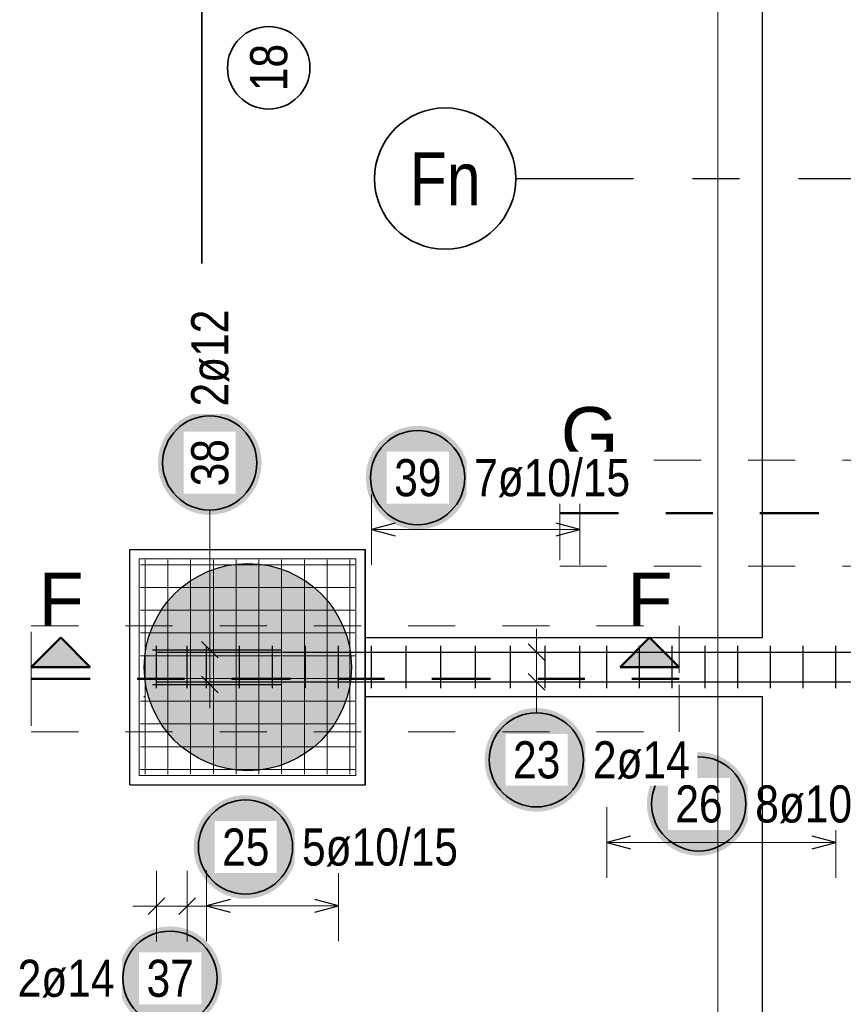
# Model space of a CAD drawing. Header units: millimetres. Extents: x -1.9 to 32.6, y 0 to 21.
# Tile 35 of 59: x 13.3 to 15, y 11.4 to 13.5. Entities that reach past the tile are written whole.
import ezdxf
from ezdxf.enums import TextEntityAlignment as Align

# ---------------------------------------------------------------- set-up
doc = ezdxf.new("R2010")
doc.units = ezdxf.units.MM
for name, pattern in [('DASHDOT', [1, 0.5, -0.25, 0, -0.25]), ('DASHDOTX2', [2, 1, -0.5, 0, -0.5]), ('HIDDEN', [0.375, 0.25, -0.125])]:
    doc.linetypes.add(name, pattern=pattern)
doc.layers.add('Achsen', color=7, linetype='Continuous', lineweight=20)
doc.layers.add('nplo Bewehrung', color=7, linetype='Continuous', lineweight=20)
doc.styles.add('Arial', font='arial.ttf')
doc.styles.add('Arial Narrow', font='ARIALN.TTF')

msp = doc.modelspace()

# ---------------------------------------------------------------- hatches: boundary and pattern name
at = {"lineweight": 25, "true_color": 0xffffff}
for points in [[(13.791577, 12.541002), (13.79151, 12.544841), (13.791309, 12.548676), (13.790974, 12.552501), (13.790506, 12.556311), (13.789906, 12.560104), (13.789173, 12.563873), (13.788309, 12.567614), (13.787316, 12.571323), (13.786193, 12.574994), (13.784943, 12.578625), (13.783567, 12.582209), (13.782067, 12.585743), (13.780444, 12.589223), (13.778701, 12.592644), (13.77684, 12.596002), (13.774862, 12.599294), (13.772771, 12.602514), (13.770569, 12.605659), (13.768258, 12.608725), (13.765842, 12.611709), (13.763323, 12.614607), (13.760704, 12.617415), (13.757989, 12.62013), (13.755181, 12.622748), (13.752284, 12.625267), (13.7493, 12.627684), (13.746233, 12.629994), (13.743088, 12.632197), (13.739868, 12.634288), (13.736577, 12.636265), (13.733219, 12.638127), (13.729798, 12.63987), (13.726318, 12.641492), (13.722784, 12.642993), (13.719199, 12.644369), (13.715569, 12.645619), (13.711897, 12.646741), (13.708188, 12.647735), (13.704447, 12.648599), (13.700678, 12.649331), (13.696886, 12.649932), (13.693075, 12.6504), (13.68925, 12.650734), (13.685416, 12.650935), (13.681577, 12.651002), (13.677738, 12.650935), (13.673904, 12.650734), (13.670079, 12.6504), (13.666268, 12.649932), (13.662476, 12.649331), (13.658707, 12.648599), (13.654966, 12.647735), (13.651257, 12.646741), (13.647585, 12.645619), (13.643955, 12.644369), (13.64037, 12.642993), (13.636836, 12.641492), (13.633356, 12.63987), (13.629935, 12.638127), (13.626577, 12.636265), (13.623286, 12.634288), (13.620066, 12.632197), (13.616921, 12.629994), (13.613854, 12.627684), (13.61087, 12.625267), (13.607973, 12.622748), (13.605165, 12.62013), (13.60245, 12.617415), (13.599831, 12.614607), (13.597312, 12.611709), (13.594896, 12.608725), (13.592585, 12.605659), (13.590383, 12.602514), (13.588292, 12.599294), (13.586314, 12.596002), (13.584453, 12.592644), (13.58271, 12.589223), (13.581087, 12.585743), (13.579587, 12.582209), (13.578211, 12.578625), (13.576961, 12.574994), (13.575838, 12.571323), (13.574844, 12.567614), (13.573981, 12.563873), (13.573248, 12.560104), (13.572647, 12.556311), (13.57218, 12.552501), (13.571845, 12.548676), (13.571644, 12.544841), (13.571577, 12.541002), (13.571644, 12.537163), (13.571845, 12.533329), (13.57218, 12.529504), (13.572647, 12.525693), (13.573248, 12.521901), (13.573981, 12.518132), (13.574844, 12.514391), (13.575838, 12.510682), (13.576961, 12.507011), (13.578211, 12.50338), (13.579587, 12.499796), (13.581087, 12.496261), (13.58271, 12.492782), (13.584453, 12.489361), (13.586314, 12.486002), (13.588292, 12.482711), (13.590383, 12.479491), (13.592585, 12.476346), (13.594896, 12.47328), (13.597312, 12.470296), (13.599831, 12.467398), (13.60245, 12.46459), (13.605165, 12.461875), (13.607973, 12.459257), (13.61087, 12.456738), (13.613854, 12.454321), (13.616921, 12.452011), (13.620066, 12.449808), (13.623286, 12.447717), (13.626577, 12.44574), (13.629935, 12.443878), (13.633356, 12.442135), (13.636836, 12.440512), (13.64037, 12.439012), (13.643955, 12.437636), (13.647585, 12.436386), (13.651257, 12.435264), (13.654966, 12.43427), (13.658707, 12.433406), (13.662476, 12.432674), (13.666268, 12.432073), (13.670079, 12.431605), (13.673904, 12.43127), (13.677738, 12.431069), (13.681577, 12.431002), (13.685416, 12.431069), (13.68925, 12.43127), (13.693075, 12.431605), (13.696886, 12.432073), (13.700678, 12.432674), (13.704447, 12.433406), (13.708188, 12.43427), (13.711897, 12.435264), (13.715569, 12.436386), (13.719199, 12.437636), (13.722784, 12.439012), (13.726318, 12.440512), (13.729798, 12.442135), (13.733219, 12.443878), (13.736577, 12.44574), (13.739868, 12.447717), (13.743088, 12.449808), (13.746233, 12.452011), (13.7493, 12.454321), (13.752284, 12.456738), (13.755181, 12.459257), (13.757989, 12.461875), (13.760704, 12.46459), (13.763323, 12.467398), (13.765842, 12.470296), (13.768258, 12.47328), (13.770569, 12.476346), (13.772771, 12.479491), (13.774862, 12.482711), (13.77684, 12.486002), (13.778701, 12.489361), (13.780444, 12.492782), (13.782067, 12.496261), (13.783567, 12.499796), (13.784943, 12.50338), (13.786193, 12.507011), (13.787316, 12.510682), (13.788309, 12.514391), (13.789173, 12.518132), (13.789906, 12.521901), (13.790506, 12.525693), (13.790974, 12.529504), (13.791309, 12.533329)], [(14.232857, 12.509827), (14.23279, 12.513666), (14.232589, 12.517501), (14.232255, 12.521326), (14.231787, 12.525136), (14.231186, 12.528929), (14.230454, 12.532698), (14.22959, 12.536439), (14.228596, 12.540148), (14.227474, 12.543819), (14.226224, 12.54745), (14.224848, 12.551034), (14.223347, 12.554568), (14.221725, 12.558048), (14.219982, 12.561469), (14.21812, 12.564827), (14.216143, 12.568119), (14.214052, 12.571339), (14.211849, 12.574484), (14.209539, 12.57755), (14.207122, 12.580534), (14.204603, 12.583432), (14.201985, 12.58624), (14.19927, 12.588955), (14.196462, 12.591573), (14.193564, 12.594092), (14.19058, 12.596509), (14.187514, 12.598819), (14.184369, 12.601022), (14.181149, 12.603113), (14.177857, 12.60509), (14.174499, 12.606952), (14.171078, 12.608695), (14.167598, 12.610317), (14.164064, 12.611818), (14.16048, 12.613194), (14.156849, 12.614444), (14.153178, 12.615566), (14.149469, 12.61656), (14.145728, 12.617424), (14.141959, 12.618156), (14.138166, 12.618757), (14.134356, 12.619225), (14.130531, 12.619559), (14.126696, 12.61976), (14.122857, 12.619827), (14.119018, 12.61976), (14.115184, 12.619559), (14.111359, 12.619225), (14.107548, 12.618757), (14.103756, 12.618156), (14.099987, 12.617424), (14.096246, 12.61656), (14.092537, 12.615566), (14.088866, 12.614444), (14.085235, 12.613194), (14.081651, 12.611818), (14.078116, 12.610317), (14.074637, 12.608695), (14.071216, 12.606952), (14.067857, 12.60509), (14.064566, 12.603113), (14.061346, 12.601022), (14.058201, 12.598819), (14.055135, 12.596509), (14.052151, 12.594092), (14.049253, 12.591573), (14.046445, 12.588955), (14.04373, 12.58624), (14.041112, 12.583432), (14.038593, 12.580534), (14.036176, 12.57755), (14.033866, 12.574484), (14.031663, 12.571339), (14.029572, 12.568119), (14.027595, 12.564827), (14.025733, 12.561469), (14.02399, 12.558048), (14.022367, 12.554568), (14.020867, 12.551034), (14.019491, 12.54745), (14.018241, 12.543819), (14.017119, 12.540148), (14.016125, 12.536439), (14.015261, 12.532698), (14.014529, 12.528929), (14.013928, 12.525136), (14.01346, 12.521326), (14.013125, 12.517501), (14.012924, 12.513666), (14.012857, 12.509827), (14.012924, 12.505988), (14.013125, 12.502154), (14.01346, 12.498329), (14.013928, 12.494518), (14.014529, 12.490726), (14.015261, 12.486957), (14.016125, 12.483216), (14.017119, 12.479507), (14.018241, 12.475836), (14.019491, 12.472205), (14.020867, 12.468621), (14.022367, 12.465086), (14.02399, 12.461607), (14.025733, 12.458186), (14.027595, 12.454827), (14.029572, 12.451536), (14.031663, 12.448316), (14.033866, 12.445171), (14.036176, 12.442105), (14.038593, 12.439121), (14.041112, 12.436223), (14.04373, 12.433415), (14.046445, 12.4307), (14.049253, 12.428082), (14.052151, 12.425563), (14.055135, 12.423146), (14.058201, 12.420836), (14.061346, 12.418633), (14.064566, 12.416542), (14.067857, 12.414565), (14.071216, 12.412703), (14.074637, 12.41096), (14.078116, 12.409337), (14.081651, 12.407837), (14.085235, 12.406461), (14.088866, 12.405211), (14.092537, 12.404089), (14.096246, 12.403095), (14.099987, 12.402231), (14.103756, 12.401499), (14.107548, 12.400898), (14.111359, 12.40043), (14.115184, 12.400095), (14.119018, 12.399894), (14.122857, 12.399827), (14.126696, 12.399894), (14.130531, 12.400095), (14.134356, 12.40043), (14.138166, 12.400898), (14.141959, 12.401499), (14.145728, 12.402231), (14.149469, 12.403095), (14.153178, 12.404089), (14.156849, 12.405211), (14.16048, 12.406461), (14.164064, 12.407837), (14.167598, 12.409337), (14.171078, 12.41096), (14.174499, 12.412703), (14.177857, 12.414565), (14.181149, 12.416542), (14.184369, 12.418633), (14.187514, 12.420836), (14.19058, 12.423146), (14.193564, 12.425563), (14.196462, 12.428082), (14.19927, 12.4307), (14.201985, 12.433415), (14.204603, 12.436223), (14.207122, 12.439121), (14.209539, 12.442105), (14.211849, 12.445171), (14.214052, 12.448316), (14.216143, 12.451536), (14.21812, 12.454827), (14.219982, 12.458186), (14.221725, 12.461607), (14.223347, 12.465086), (14.224848, 12.468621), (14.226224, 12.472205), (14.227474, 12.475836), (14.228596, 12.479507), (14.22959, 12.483216), (14.230454, 12.486957), (14.231186, 12.490726), (14.231787, 12.494518), (14.232255, 12.498329), (14.232589, 12.502154)], [(14.485, 11.910541), (14.484933, 11.914379), (14.484732, 11.918214), (14.484397, 11.922039), (14.483929, 11.92585), (14.483329, 11.929642), (14.482596, 11.933411), (14.481733, 11.937152), (14.480739, 11.940861), (14.479616, 11.944532), (14.478366, 11.948163), (14.47699, 11.951747), (14.47549, 11.955282), (14.473867, 11.958761), (14.472124, 11.962182), (14.470263, 11.965541), (14.468285, 11.968832), (14.466194, 11.972052), (14.463992, 11.975197), (14.461681, 11.978263), (14.459265, 11.981247), (14.456746, 11.984145), (14.454127, 11.986953), (14.451412, 11.989668), (14.448604, 11.992286), (14.445707, 11.994805), (14.442723, 11.997222), (14.439656, 11.999532), (14.436511, 12.001735), (14.433291, 12.003826), (14.43, 12.005803), (14.426642, 12.007665), (14.423221, 12.009408), (14.419741, 12.011031), (14.416207, 12.012531), (14.412622, 12.013907), (14.408992, 12.015157), (14.40532, 12.016279), (14.401611, 12.017273), (14.39787, 12.018137), (14.394101, 12.018869), (14.390309, 12.01947), (14.386498, 12.019938), (14.382673, 12.020273), (14.378839, 12.020474), (14.375, 12.020541), (14.371161, 12.020474), (14.367327, 12.020273), (14.363502, 12.019938), (14.359691, 12.01947), (14.355899, 12.018869), (14.35213, 12.018137), (14.348389, 12.017273), (14.34468, 12.016279), (14.341008, 12.015157), (14.337378, 12.013907), (14.333793, 12.012531), (14.330259, 12.011031), (14.326779, 12.009408), (14.323358, 12.007665), (14.32, 12.005803), (14.316709, 12.003826), (14.313489, 12.001735), (14.310344, 11.999532), (14.307277, 11.997222), (14.304293, 11.994805), (14.301396, 11.992286), (14.298588, 11.989668), (14.295873, 11.986953), (14.293254, 11.984145), (14.290735, 11.981247), (14.288319, 11.978263), (14.286008, 11.975197), (14.283806, 11.972052), (14.281715, 11.968832), (14.279737, 11.965541), (14.277876, 11.962182), (14.276133, 11.958761), (14.27451, 11.955282), (14.27301, 11.951747), (14.271634, 11.948163), (14.270384, 11.944532), (14.269261, 11.940861), (14.268267, 11.937152), (14.267404, 11.933411), (14.266671, 11.929642), (14.266071, 11.92585), (14.265603, 11.922039), (14.265268, 11.918214), (14.265067, 11.914379), (14.265, 11.910541), (14.265067, 11.906702), (14.265268, 11.902867), (14.265603, 11.899042), (14.266071, 11.895232), (14.266671, 11.891439), (14.267404, 11.88767), (14.268267, 11.883929), (14.269261, 11.88022), (14.270384, 11.876549), (14.271634, 11.872918), (14.27301, 11.869334), (14.27451, 11.8658), (14.276133, 11.86232), (14.277876, 11.858899), (14.279737, 11.855541), (14.281715, 11.852249), (14.283806, 11.849029), (14.286008, 11.845884), (14.288319, 11.842818), (14.290735, 11.839834), (14.293254, 11.836936), (14.295873, 11.834128), (14.298588, 11.831413), (14.301396, 11.828795), (14.304293, 11.826276), (14.307277, 11.823859), (14.310344, 11.821549), (14.313489, 11.819346), (14.316709, 11.817255), (14.32, 11.815278), (14.323358, 11.813416), (14.326779, 11.811673), (14.330259, 11.810051), (14.333793, 11.80855), (14.337378, 11.807174), (14.341008, 11.805924), (14.34468, 11.804802), (14.348389, 11.803808), (14.35213, 11.802944), (14.355899, 11.802212), (14.359691, 11.801611), (14.363502, 11.801143), (14.367327, 11.800809), (14.371161, 11.800608), (14.375, 11.800541), (14.378839, 11.800608), (14.382673, 11.800809), (14.386498, 11.801143), (14.390309, 11.801611), (14.394101, 11.802212), (14.39787, 11.802944), (14.401611, 11.803808), (14.40532, 11.804802), (14.408992, 11.805924), (14.412622, 11.807174), (14.416207, 11.80855), (14.419741, 11.810051), (14.423221, 11.811673), (14.426642, 11.813416), (14.43, 11.815278), (14.433291, 11.817255), (14.436511, 11.819346), (14.439656, 11.821549), (14.442723, 11.823859), (14.445707, 11.826276), (14.448604, 11.828795), (14.451412, 11.831413), (14.454127, 11.834128), (14.456746, 11.836936), (14.459265, 11.839834), (14.461681, 11.842818), (14.463992, 11.845884), (14.466194, 11.849029), (14.468285, 11.852249), (14.470263, 11.855541), (14.472124, 11.858899), (14.473867, 11.86232), (14.47549, 11.8658), (14.47699, 11.869334), (14.478366, 11.872918), (14.479616, 11.876549), (14.480739, 11.88022), (14.481733, 11.883929), (14.482596, 11.88767), (14.483329, 11.891439), (14.483929, 11.895232), (14.484397, 11.899042), (14.484732, 11.902867)], [(13.867479, 11.725424), (13.867412, 11.729262), (13.867211, 11.733097), (13.866876, 11.736922), (13.866408, 11.740733), (13.865807, 11.744525), (13.865075, 11.748294), (13.864211, 11.752035), (13.863217, 11.755744), (13.862095, 11.759415), (13.860845, 11.763046), (13.859469, 11.76663), (13.857969, 11.770165), (13.856346, 11.773644), (13.854603, 11.777065), (13.852741, 11.780424), (13.850764, 11.783715), (13.848673, 11.786935), (13.84647, 11.79008), (13.84416, 11.793146), (13.841743, 11.79613), (13.839224, 11.799028), (13.836606, 11.801836), (13.833891, 11.804551), (13.831083, 11.807169), (13.828185, 11.809688), (13.825201, 11.812105), (13.822135, 11.814415), (13.81899, 11.816618), (13.81577, 11.818709), (13.812479, 11.820686), (13.80912, 11.822548), (13.805699, 11.824291), (13.80222, 11.825914), (13.798685, 11.827414), (13.795101, 11.82879), (13.79147, 11.83004), (13.787799, 11.831162), (13.78409, 11.832156), (13.780349, 11.83302), (13.77658, 11.833752), (13.772788, 11.834353), (13.768977, 11.834821), (13.765152, 11.835156), (13.761317, 11.835357), (13.757479, 11.835424), (13.75364, 11.835357), (13.749805, 11.835156), (13.74598, 11.834821), (13.742169, 11.834353), (13.738377, 11.833752), (13.734608, 11.83302), (13.730867, 11.832156), (13.727158, 11.831162), (13.723487, 11.83004), (13.719856, 11.82879), (13.716272, 11.827414), (13.712737, 11.825914), (13.709258, 11.824291), (13.705837, 11.822548), (13.702479, 11.820686), (13.699187, 11.818709), (13.695967, 11.816618), (13.692822, 11.814415), (13.689756, 11.812105), (13.686772, 11.809688), (13.683874, 11.807169), (13.681066, 11.804551), (13.678351, 11.801836), (13.675733, 11.799028), (13.673214, 11.79613), (13.670797, 11.793146), (13.668487, 11.79008), (13.666284, 11.786935), (13.664193, 11.783715), (13.662216, 11.780424), (13.660354, 11.777065), (13.658611, 11.773644), (13.656989, 11.770165), (13.655488, 11.76663), (13.654112, 11.763046), (13.652862, 11.759415), (13.65174, 11.755744), (13.650746, 11.752035), (13.649882, 11.748294), (13.64915, 11.744525), (13.648549, 11.740733), (13.648081, 11.736922), (13.647746, 11.733097), (13.647546, 11.729262), (13.647479, 11.725424), (13.647546, 11.721585), (13.647746, 11.71775), (13.648081, 11.713925), (13.648549, 11.710114), (13.64915, 11.706322), (13.649882, 11.702553), (13.650746, 11.698812), (13.65174, 11.695103), (13.652862, 11.691432), (13.654112, 11.687801), (13.655488, 11.684217), (13.656989, 11.680682), (13.658611, 11.677203), (13.660354, 11.673782), (13.662216, 11.670424), (13.664193, 11.667132), (13.666284, 11.663912), (13.668487, 11.660767), (13.670797, 11.657701), (13.673214, 11.654717), (13.675733, 11.651819), (13.678351, 11.649011), (13.681066, 11.646296), (13.683874, 11.643678), (13.686772, 11.641159), (13.689756, 11.638742), (13.692822, 11.636432), (13.695967, 11.634229), (13.699187, 11.632138), (13.702479, 11.630161), (13.705837, 11.628299), (13.709258, 11.626556), (13.712737, 11.624934), (13.716272, 11.623433), (13.719856, 11.622057), (13.723487, 11.620807), (13.727158, 11.619685), (13.730867, 11.618691), (13.734608, 11.617827), (13.738377, 11.617095), (13.742169, 11.616494), (13.74598, 11.616026), (13.749805, 11.615691), (13.75364, 11.615491), (13.757479, 11.615424), (13.761317, 11.615491), (13.765152, 11.615691), (13.768977, 11.616026), (13.772788, 11.616494), (13.77658, 11.617095), (13.780349, 11.617827), (13.78409, 11.618691), (13.787799, 11.619685), (13.79147, 11.620807), (13.795101, 11.622057), (13.798685, 11.623433), (13.80222, 11.624934), (13.805699, 11.626556), (13.80912, 11.628299), (13.812479, 11.630161), (13.81577, 11.632138), (13.81899, 11.634229), (13.822135, 11.636432), (13.825201, 11.638742), (13.828185, 11.641159), (13.831083, 11.643678), (13.833891, 11.646296), (13.836606, 11.649011), (13.839224, 11.651819), (13.841743, 11.654717), (13.84416, 11.657701), (13.84647, 11.660767), (13.848673, 11.663912), (13.850764, 11.667132), (13.852741, 11.670424), (13.854603, 11.673782), (13.856346, 11.677203), (13.857969, 11.680682), (13.859469, 11.684217), (13.860845, 11.687801), (13.862095, 11.691432), (13.863217, 11.695103), (13.864211, 11.698812), (13.865075, 11.702553), (13.865807, 11.706322), (13.866408, 11.710114), (13.866876, 11.713925), (13.867211, 11.71775)], [(13.707014, 11.446694), (13.706947, 11.450533), (13.706746, 11.454368), (13.706412, 11.458192), (13.705944, 11.462003), (13.705343, 11.465796), (13.70461, 11.469565), (13.703747, 11.473306), (13.702753, 11.477014), (13.70163, 11.480686), (13.70038, 11.484317), (13.699004, 11.487901), (13.697504, 11.491435), (13.695882, 11.494915), (13.694138, 11.498336), (13.692277, 11.501694), (13.6903, 11.504985), (13.688208, 11.508206), (13.686006, 11.511351), (13.683695, 11.514417), (13.681279, 11.517401), (13.67876, 11.520299), (13.676142, 11.523107), (13.673427, 11.525822), (13.670619, 11.52844), (13.667721, 11.530959), (13.664737, 11.533376), (13.661671, 11.535686), (13.658525, 11.537888), (13.655305, 11.53998), (13.652014, 11.541957), (13.648656, 11.543819), (13.645235, 11.545562), (13.641755, 11.547184), (13.638221, 11.548685), (13.634636, 11.550061), (13.631006, 11.551311), (13.627334, 11.552433), (13.623626, 11.553427), (13.619885, 11.554291), (13.616116, 11.555023), (13.612323, 11.555624), (13.608512, 11.556092), (13.604687, 11.556426), (13.600853, 11.556627), (13.597014, 11.556694), (13.593175, 11.556627), (13.589341, 11.556426), (13.585516, 11.556092), (13.581705, 11.555624), (13.577913, 11.555023), (13.574144, 11.554291), (13.570403, 11.553427), (13.566694, 11.552433), (13.563022, 11.551311), (13.559392, 11.550061), (13.555808, 11.548685), (13.552273, 11.547184), (13.548793, 11.545562), (13.545372, 11.543819), (13.542014, 11.541957), (13.538723, 11.53998), (13.535503, 11.537888), (13.532358, 11.535686), (13.529291, 11.533376), (13.526308, 11.530959), (13.52341, 11.52844), (13.520602, 11.525822), (13.517887, 11.523107), (13.515268, 11.520299), (13.512749, 11.517401), (13.510333, 11.514417), (13.508022, 11.511351), (13.50582, 11.508206), (13.503729, 11.504985), (13.501751, 11.501694), (13.49989, 11.498336), (13.498147, 11.494915), (13.496524, 11.491435), (13.495024, 11.487901), (13.493648, 11.484317), (13.492398, 11.480686), (13.491275, 11.477014), (13.490282, 11.473306), (13.489418, 11.469565), (13.488685, 11.465796), (13.488085, 11.462003), (13.487617, 11.458192), (13.487282, 11.454368), (13.487081, 11.450533), (13.487014, 11.446694), (13.487081, 11.442855), (13.487282, 11.439021), (13.487617, 11.435196), (13.488085, 11.431385), (13.488685, 11.427593), (13.489418, 11.423824), (13.490282, 11.420083), (13.491275, 11.416374), (13.492398, 11.412702), (13.493648, 11.409072), (13.495024, 11.405488), (13.496524, 11.401953), (13.498147, 11.398474), (13.49989, 11.395052), (13.501751, 11.391694), (13.503729, 11.388403), (13.50582, 11.385183), (13.508022, 11.382038), (13.510333, 11.378972), (13.512749, 11.375988), (13.515268, 11.37309), (13.517887, 11.370282), (13.520602, 11.367567), (13.52341, 11.364948), (13.526308, 11.362429), (13.529291, 11.360013), (13.532358, 11.357702), (13.535503, 11.3555), (13.538723, 11.353409), (13.542014, 11.351432), (13.545372, 11.34957), (13.548793, 11.347827), (13.552273, 11.346204), (13.555808, 11.344704), (13.559392, 11.343328), (13.563022, 11.342078), (13.566694, 11.340956), (13.570403, 11.339962), (13.574144, 11.339098), (13.577913, 11.338365), (13.581705, 11.337765), (13.585516, 11.337297), (13.589341, 11.336962), (13.593175, 11.336761), (13.597014, 11.336694), (13.600853, 11.336761), (13.604687, 11.336962), (13.608512, 11.337297), (13.612323, 11.337765), (13.616116, 11.338365), (13.619885, 11.339098), (13.623626, 11.339962), (13.627334, 11.340956), (13.631006, 11.342078), (13.634636, 11.343328), (13.638221, 11.344704), (13.641755, 11.346204), (13.645235, 11.347827), (13.648656, 11.34957), (13.652014, 11.351432), (13.655305, 11.353409), (13.658525, 11.3555), (13.661671, 11.357702), (13.664737, 11.360013), (13.667721, 11.362429), (13.670619, 11.364948), (13.673427, 11.367567), (13.676142, 11.370282), (13.67876, 11.37309), (13.681279, 11.375988), (13.683695, 11.378972), (13.686006, 11.382038), (13.688208, 11.385183), (13.6903, 11.388403), (13.692277, 11.391694), (13.694138, 11.395052), (13.695882, 11.398474), (13.697504, 11.401953), (13.699004, 11.405488), (13.70038, 11.409072), (13.70163, 11.412702), (13.702753, 11.416374), (13.703747, 11.420083), (13.70461, 11.423824), (13.705343, 11.427593), (13.705944, 11.431385), (13.706412, 11.435196), (13.706746, 11.439021)]]:
    msp.add_hatch(color=7, dxfattribs=at).paths.add_polyline_path(points)
at = {"lineweight": 25, "true_color": 0x0000ff}
for points in [[(14.487025, 12.52228), (14.424525, 12.45978), (14.549525, 12.45978)], [(13.365234, 12.170232), (13.302734, 12.107732), (13.427734, 12.107732)], [(14.615273, 12.170232), (14.552773, 12.107732), (14.677773, 12.107732)]]:
    msp.add_hatch(color=5, dxfattribs=at).paths.add_polyline_path(points)
at = {"lineweight": 13, "true_color": 0xd7ffd7}
msp.add_hatch(color=254, dxfattribs=at).paths.add_polyline_path([(13.982458, 12.107544), (13.982438, 12.11051), (13.982378, 12.113475), (13.982278, 12.11644), (13.982138, 12.119403), (13.981958, 12.122364), (13.981738, 12.125322), (13.981478, 12.128277), (13.981179, 12.131228), (13.98084, 12.134175), (13.980461, 12.137117), (13.980042, 12.140054), (13.979584, 12.142984), (13.979087, 12.145908), (13.97855, 12.148826), (13.977973, 12.151736), (13.977358, 12.154637), (13.976704, 12.15753), (13.97601, 12.160415), (13.975278, 12.163289), (13.974507, 12.166153), (13.973697, 12.169007), (13.972849, 12.17185), (13.971963, 12.17468), (13.971039, 12.177499), (13.970077, 12.180305), (13.969077, 12.183098), (13.96804, 12.185877), (13.966965, 12.188641), (13.965853, 12.191391), (13.964704, 12.194126), (13.963518, 12.196845), (13.962296, 12.199548), (13.961037, 12.202234), (13.959742, 12.204903), (13.958412, 12.207554), (13.957045, 12.210187), (13.955644, 12.212801), (13.954207, 12.215396), (13.952736, 12.217971), (13.951229, 12.220527), (13.949689, 12.223062), (13.948114, 12.225576), (13.946506, 12.228068), (13.944864, 12.230539), (13.943189, 12.232987), (13.941482, 12.235412), (13.939741, 12.237814), (13.937969, 12.240193), (13.936164, 12.242547), (13.934328, 12.244877), (13.932461, 12.247182), (13.930563, 12.249461), (13.928634, 12.251715), (13.926675, 12.253942), (13.924686, 12.256143), (13.922668, 12.258317), (13.920621, 12.260463), (13.918545, 12.262582), (13.91644, 12.264672), (13.914308, 12.266734), (13.912147, 12.268767), (13.90996, 12.270771), (13.907746, 12.272744), (13.905505, 12.274688), (13.903239, 12.276602), (13.900947, 12.278485), (13.898629, 12.280336), (13.896287, 12.282157), (13.893921, 12.283945), (13.89153, 12.285702), (13.889116, 12.287426), (13.88668, 12.289117), (13.88422, 12.290775), (13.881739, 12.2924), (13.879235, 12.293992), (13.876711, 12.295549), (13.874166, 12.297073), (13.8716, 12.298562), (13.869015, 12.300016), (13.86641, 12.301435), (13.863786, 12.302819), (13.861144, 12.304167), (13.858484, 12.30548), (13.855807, 12.306757), (13.853112, 12.307997), (13.850401, 12.309201), (13.847675, 12.310369), (13.844932, 12.311499), (13.842175, 12.312593), (13.839403, 12.313649), (13.836617, 12.314668), (13.833818, 12.315649), (13.831005, 12.316592), (13.828181, 12.317497), (13.825344, 12.318364), (13.822496, 12.319193), (13.819637, 12.319983), (13.816767, 12.320735), (13.813888, 12.321448), (13.810999, 12.322122), (13.808101, 12.322757), (13.805196, 12.323352), (13.802282, 12.323909), (13.799361, 12.324426), (13.796434, 12.324904), (13.7935, 12.325343), (13.790561, 12.325741), (13.787616, 12.3261), (13.784667, 12.32642), (13.781714, 12.326699), (13.778757, 12.326939), (13.775798, 12.327139), (13.772836, 12.327299), (13.769872, 12.327419), (13.766907, 12.327499), (13.763941, 12.327539), (13.760974, 12.327539), (13.758008, 12.327499), (13.755043, 12.327419), (13.752079, 12.327299), (13.749117, 12.327139), (13.746158, 12.326939), (13.743201, 12.326699), (13.740248, 12.32642), (13.737299, 12.3261), (13.734355, 12.325741), (13.731415, 12.325343), (13.728482, 12.324904), (13.725554, 12.324426), (13.722633, 12.323909), (13.71972, 12.323352), (13.716814, 12.322757), (13.713916, 12.322122), (13.711028, 12.321448), (13.708148, 12.320735), (13.705279, 12.319983), (13.70242, 12.319193), (13.699571, 12.318364), (13.696735, 12.317497), (13.69391, 12.316592), (13.691098, 12.315649), (13.688298, 12.314668), (13.685512, 12.313649), (13.68274, 12.312593), (13.679983, 12.311499), (13.677241, 12.310369), (13.674514, 12.309201), (13.671803, 12.307997), (13.669108, 12.306757), (13.666431, 12.30548), (13.663771, 12.304167), (13.661129, 12.302819), (13.658505, 12.301435), (13.6559, 12.300016), (13.653315, 12.298562), (13.650749, 12.297073), (13.648204, 12.295549), (13.64568, 12.293992), (13.643177, 12.2924), (13.640695, 12.290775), (13.638236, 12.289117), (13.635799, 12.287426), (13.633385, 12.285702), (13.630995, 12.283945), (13.628628, 12.282157), (13.626286, 12.280336), (13.623969, 12.278485), (13.621677, 12.276602), (13.61941, 12.274688), (13.617169, 12.272744), (13.614955, 12.270771), (13.612768, 12.268767), (13.610608, 12.266734), (13.608475, 12.264672), (13.606371, 12.262582), (13.604294, 12.260463), (13.602247, 12.258317), (13.600229, 12.256143), (13.59824, 12.253942), (13.596281, 12.251715), (13.594352, 12.249461), (13.592454, 12.247182), (13.590587, 12.244877), (13.588751, 12.242547), (13.586946, 12.240193), (13.585174, 12.237814), (13.583434, 12.235412), (13.581726, 12.232987), (13.580051, 12.230539), (13.578409, 12.228068), (13.576801, 12.225576), (13.575226, 12.223062), (13.573686, 12.220527), (13.57218, 12.217971), (13.570708, 12.215396), (13.569271, 12.212801), (13.56787, 12.210187), (13.566504, 12.207554), (13.565173, 12.204903), (13.563878, 12.202234), (13.56262, 12.199548), (13.561397, 12.196845), (13.560211, 12.194126), (13.559062, 12.191391), (13.55795, 12.188641), (13.556876, 12.185877), (13.555838, 12.183098), (13.554838, 12.180305), (13.553876, 12.177499), (13.552952, 12.17468), (13.552066, 12.17185), (13.551218, 12.169007), (13.550408, 12.166153), (13.549637, 12.163289), (13.548905, 12.160415), (13.548212, 12.15753), (13.547557, 12.154637), (13.546942, 12.151736), (13.546366, 12.148826), (13.545829, 12.145908), (13.545331, 12.142984), (13.544873, 12.140054), (13.544454, 12.137117), (13.544075, 12.134175), (13.543736, 12.131228), (13.543437, 12.128277), (13.543177, 12.125322), (13.542957, 12.122364), (13.542777, 12.119403), (13.542638, 12.11644), (13.542538, 12.113475), (13.542478, 12.11051), (13.542458, 12.107544), (13.542478, 12.104577), (13.542538, 12.101612), (13.542638, 12.098647), (13.542777, 12.095684), (13.542957, 12.092723), (13.543177, 12.089765), (13.543437, 12.08681), (13.543736, 12.083859), (13.544075, 12.080912), (13.544454, 12.07797), (13.544873, 12.075034), (13.545331, 12.072103), (13.545829, 12.069179), (13.546366, 12.066261), (13.546942, 12.063352), (13.547557, 12.06045), (13.548212, 12.057557), (13.548905, 12.054673), (13.549637, 12.051798), (13.550408, 12.048934), (13.551218, 12.04608), (13.552066, 12.043238), (13.552952, 12.040407), (13.553876, 12.037588), (13.554838, 12.034782), (13.555838, 12.03199), (13.556876, 12.029211), (13.55795, 12.026446), (13.559062, 12.023696), (13.560211, 12.020961), (13.561397, 12.018242), (13.56262, 12.015539), (13.563878, 12.012853), (13.565173, 12.010185), (13.566504, 12.007534), (13.56787, 12.004901), (13.569271, 12.002286), (13.570708, 11.999691), (13.57218, 11.997116), (13.573686, 11.99456), (13.575226, 11.992025), (13.576801, 11.989511), (13.578409, 11.987019), (13.580051, 11.984548), (13.581726, 11.9821), (13.583434, 11.979675), (13.585174, 11.977273), (13.586946, 11.974894), (13.588751, 11.97254), (13.590587, 11.97021), (13.592454, 11.967905), (13.594352, 11.965626), (13.596281, 11.963372), (13.59824, 11.961145), (13.600229, 11.958944), (13.602247, 11.95677), (13.604294, 11.954624), (13.606371, 11.952505), (13.608475, 11.950415), (13.610608, 11.948353), (13.612768, 11.94632), (13.614955, 11.944317), (13.617169, 11.942343), (13.61941, 11.940399), (13.621677, 11.938485), (13.623969, 11.936603), (13.626286, 11.934751), (13.628628, 11.932931), (13.630995, 11.931142), (13.633385, 11.929386), (13.635799, 11.927662), (13.638236, 11.92597), (13.640695, 11.924312), (13.643177, 11.922687), (13.64568, 11.921095), (13.648204, 11.919538), (13.650749, 11.918014), (13.653315, 11.916526), (13.6559, 11.915071), (13.658505, 11.913652), (13.661129, 11.912268), (13.663771, 11.91092), (13.666431, 11.909607), (13.669108, 11.90833), (13.671803, 11.90709), (13.674514, 11.905886), (13.677241, 11.904718), (13.679983, 11.903588), (13.68274, 11.902494), (13.685512, 11.901438), (13.688298, 11.90042), (13.691098, 11.899438), (13.69391, 11.898495), (13.696735, 11.89759), (13.699571, 11.896723), (13.70242, 11.895894), (13.705279, 11.895104), (13.708148, 11.894352), (13.711028, 11.89364), (13.713916, 11.892966), (13.716814, 11.892331), (13.71972, 11.891735), (13.722633, 11.891178), (13.725554, 11.890661), (13.728482, 11.890183), (13.731415, 11.889745), (13.734355, 11.889346), (13.737299, 11.888987), (13.740248, 11.888668), (13.743201, 11.888388), (13.746158, 11.888148), (13.749117, 11.887948), (13.752079, 11.887789), (13.755043, 11.887669), (13.758008, 11.887589), (13.760974, 11.887549), (13.763941, 11.887549), (13.766907, 11.887589), (13.769872, 11.887669), (13.772836, 11.887789), (13.775798, 11.887948), (13.778757, 11.888148), (13.781714, 11.888388), (13.784667, 11.888668), (13.787616, 11.888987), (13.790561, 11.889346), (13.7935, 11.889745), (13.796434, 11.890183), (13.799361, 11.890661), (13.802282, 11.891178), (13.805196, 11.891735), (13.808101, 11.892331), (13.810999, 11.892966), (13.813888, 11.89364), (13.816767, 11.894352), (13.819637, 11.895104), (13.822496, 11.895894), (13.825344, 11.896723), (13.828181, 11.89759), (13.831005, 11.898495), (13.833818, 11.899438), (13.836617, 11.90042), (13.839403, 11.901438), (13.842175, 11.902494), (13.844932, 11.903588), (13.847675, 11.904718), (13.850401, 11.905886), (13.853112, 11.90709), (13.855807, 11.90833), (13.858484, 11.909607), (13.861144, 11.91092), (13.863786, 11.912268), (13.86641, 11.913652), (13.869015, 11.915071), (13.8716, 11.916526), (13.874166, 11.918014), (13.876711, 11.919538), (13.879235, 11.921095), (13.881739, 11.922687), (13.88422, 11.924312), (13.88668, 11.92597), (13.889116, 11.927662), (13.89153, 11.929386), (13.893921, 11.931142), (13.896287, 11.932931), (13.898629, 11.934751), (13.900947, 11.936603), (13.903239, 11.938485), (13.905505, 11.940399), (13.907746, 11.942343), (13.90996, 11.944317), (13.912147, 11.94632), (13.914308, 11.948353), (13.91644, 11.950415), (13.918545, 11.952505), (13.920621, 11.954624), (13.922668, 11.95677), (13.924686, 11.958944), (13.926675, 11.961145), (13.928634, 11.963372), (13.930563, 11.965626), (13.932461, 11.967905), (13.934328, 11.97021), (13.936164, 11.97254), (13.937969, 11.974894), (13.939741, 11.977273), (13.941482, 11.979675), (13.943189, 11.9821), (13.944864, 11.984548), (13.946506, 11.987019), (13.948114, 11.989511), (13.949689, 11.992025), (13.951229, 11.99456), (13.952736, 11.997116), (13.954207, 11.999691), (13.955644, 12.002286), (13.957045, 12.004901), (13.958412, 12.007534), (13.959742, 12.010185), (13.961037, 12.012853), (13.962296, 12.015539), (13.963518, 12.018242), (13.964704, 12.020961), (13.965853, 12.023696), (13.966965, 12.026446), (13.96804, 12.029211), (13.969077, 12.03199), (13.970077, 12.034782), (13.971039, 12.037588), (13.971963, 12.040407), (13.972849, 12.043238), (13.973697, 12.04608), (13.974507, 12.048934), (13.975278, 12.051798), (13.97601, 12.054673), (13.976704, 12.057557), (13.977358, 12.06045), (13.977973, 12.063352), (13.97855, 12.066261), (13.979087, 12.069179), (13.979584, 12.072103), (13.980042, 12.075034), (13.980461, 12.07797), (13.98084, 12.080912), (13.981179, 12.083859), (13.981478, 12.08681), (13.981738, 12.089765), (13.981958, 12.092723), (13.982138, 12.095684), (13.982278, 12.098647), (13.982378, 12.101612), (13.982438, 12.104577)])
at = {"layer": 'Achsen', "lineweight": 25, "true_color": 0xffffff}
msp.add_hatch(color=7, dxfattribs=at).paths.add_polyline_path([(14.829598, 11.816929), (14.829531, 11.820768), (14.82933, 11.824602), (14.828995, 11.828427), (14.828527, 11.832238), (14.827927, 11.83603), (14.827194, 11.839799), (14.82633, 11.84354), (14.825336, 11.847249), (14.824214, 11.850921), (14.822964, 11.854551), (14.821588, 11.858136), (14.820088, 11.86167), (14.818465, 11.86515), (14.816722, 11.868571), (14.81486, 11.871929), (14.812883, 11.87522), (14.810792, 11.87844), (14.80859, 11.881585), (14.806279, 11.884652), (14.803863, 11.887635), (14.801344, 11.890533), (14.798725, 11.893341), (14.79601, 11.896056), (14.793202, 11.898675), (14.790304, 11.901194), (14.78732, 11.90361), (14.784254, 11.905921), (14.781109, 11.908123), (14.777889, 11.910214), (14.774598, 11.912192), (14.77124, 11.914053), (14.767818, 11.915796), (14.764339, 11.917419), (14.760804, 11.918919), (14.75722, 11.920295), (14.75359, 11.921545), (14.749918, 11.922668), (14.746209, 11.923661), (14.742468, 11.924525), (14.738699, 11.925258), (14.734907, 11.925858), (14.731096, 11.926326), (14.727271, 11.926661), (14.723437, 11.926862), (14.719598, 11.926929), (14.715759, 11.926862), (14.711924, 11.926661), (14.7081, 11.926326), (14.704289, 11.925858), (14.700496, 11.925258), (14.696727, 11.924525), (14.692986, 11.923661), (14.689278, 11.922668), (14.685606, 11.921545), (14.681975, 11.920295), (14.678391, 11.918919), (14.674857, 11.917419), (14.671377, 11.915796), (14.667956, 11.914053), (14.664598, 11.912192), (14.661307, 11.910214), (14.658086, 11.908123), (14.654941, 11.905921), (14.651875, 11.90361), (14.648891, 11.901194), (14.645993, 11.898675), (14.643185, 11.896056), (14.64047, 11.893341), (14.637852, 11.890533), (14.635333, 11.887635), (14.632916, 11.884652), (14.630606, 11.881585), (14.628404, 11.87844), (14.626312, 11.87522), (14.624335, 11.871929), (14.622473, 11.868571), (14.62073, 11.86515), (14.619108, 11.86167), (14.617607, 11.858136), (14.616231, 11.854551), (14.614981, 11.850921), (14.613859, 11.847249), (14.612865, 11.84354), (14.612001, 11.839799), (14.611269, 11.83603), (14.610668, 11.832238), (14.6102, 11.828427), (14.609866, 11.824602), (14.609665, 11.820768), (14.609598, 11.816929), (14.609665, 11.81309), (14.609866, 11.809256), (14.6102, 11.805431), (14.610668, 11.80162), (14.611269, 11.797828), (14.612001, 11.794059), (14.612865, 11.790317), (14.613859, 11.786609), (14.614981, 11.782937), (14.616231, 11.779307), (14.617607, 11.775722), (14.619108, 11.772188), (14.62073, 11.768708), (14.622473, 11.765287), (14.624335, 11.761929), (14.626312, 11.758638), (14.628404, 11.755418), (14.630606, 11.752272), (14.632916, 11.749206), (14.635333, 11.746222), (14.637852, 11.743324), (14.64047, 11.740516), (14.643185, 11.737801), (14.645993, 11.735183), (14.648891, 11.732664), (14.651875, 11.730248), (14.654941, 11.727937), (14.658086, 11.725735), (14.661307, 11.723644), (14.664598, 11.721666), (14.667956, 11.719805), (14.671377, 11.718061), (14.674857, 11.716439), (14.678391, 11.714939), (14.681975, 11.713563), (14.685606, 11.712313), (14.689278, 11.71119), (14.692986, 11.710196), (14.696727, 11.709333), (14.700496, 11.7086), (14.704289, 11.707999), (14.7081, 11.707531), (14.711924, 11.707197), (14.715759, 11.706996), (14.719598, 11.706929), (14.723437, 11.706996), (14.727271, 11.707197), (14.731096, 11.707531), (14.734907, 11.707999), (14.738699, 11.7086), (14.742468, 11.709333), (14.746209, 11.710196), (14.749918, 11.71119), (14.75359, 11.712313), (14.75722, 11.713563), (14.760804, 11.714939), (14.764339, 11.716439), (14.767818, 11.718061), (14.77124, 11.719805), (14.774598, 11.721666), (14.777889, 11.723644), (14.781109, 11.725735), (14.784254, 11.727937), (14.78732, 11.730248), (14.790304, 11.732664), (14.793202, 11.735183), (14.79601, 11.737801), (14.798725, 11.740516), (14.801344, 11.743324), (14.803863, 11.746222), (14.806279, 11.749206), (14.80859, 11.752272), (14.810792, 11.755418), (14.812883, 11.758638), (14.81486, 11.761929), (14.816722, 11.765287), (14.818465, 11.768708), (14.820088, 11.772188), (14.821588, 11.775722), (14.822964, 11.779307), (14.824214, 11.782937), (14.825336, 11.786609), (14.82633, 11.790317), (14.827194, 11.794059), (14.827927, 11.797828), (14.828527, 11.80162), (14.828995, 11.805431), (14.82933, 11.809256)])

# ---------------------------------------------------------------- linework, layer by layer
at = {"color": 2, "linetype": 'Continuous', "lineweight": 35, "ltscale": 2}
msp.add_line((13.664941, 12.96437), (13.664941, 14.21437), dxfattribs=at)
at = {"color": 3, "linetype": 'Continuous', "lineweight": 25}
for p, q in [((14.855281, 12.170044), (14.855281, 13.612544)), ((13.511751, 11.857544), (13.511751, 12.357544)), ((13.511751, 12.357544), (14.011751, 12.357544)), ((13.512071, 11.857544), (13.512071, 12.357544)), ((14.011751, 11.857544), (14.011751, 12.357544)), ((14.011751, 12.357544), (14.012071, 12.357544)), ((14.012071, 11.857544), (14.012071, 12.357544)), ((14.012071, 12.170044), (14.855281, 12.170044)), ((14.012071, 12.045044), (14.855281, 12.045044)), ((13.511751, 11.857544), (14.011751, 11.857544)), ((14.011751, 11.857544), (14.012071, 11.857544))]:
    msp.add_line(p, q, dxfattribs=at)
at = {"color": 9, "linetype": 'HIDDEN', "lineweight": 0, "ltscale": 0.25}
for p, q in [((14.424525, 12.43478), (14.424525, 12.547357)), ((14.424525, 12.547357), (22.839617, 12.547357)), ((14.424525, 12.43478), (14.424525, 12.322203)), ((14.424525, 12.322203), (22.839617, 12.322203)), ((13.302734, 12.082732), (13.302734, 12.195309)), ((13.302734, 12.195309), (14.677773, 12.195309)), ((14.677773, 12.195309), (14.677773, 12.082732)), ((13.302734, 12.082732), (13.302734, 11.970155)), ((14.677773, 11.970155), (14.677773, 12.082732)), ((13.302734, 11.970155), (14.677773, 11.970155))]:
    msp.add_line(p, q, dxfattribs=at)
at = {"color": 4, "linetype": 'Continuous', "lineweight": 50}
for p, q in [((14.487025, 12.52228), (14.424525, 12.45978)), ((14.549525, 12.45978), (14.487025, 12.52228)), ((14.424525, 12.45978), (14.549525, 12.45978)), ((13.365234, 12.170232), (13.302734, 12.107732)), ((13.427734, 12.107732), (13.365234, 12.170232)), ((14.615273, 12.170232), (14.552773, 12.107732)), ((14.677773, 12.107732), (14.615273, 12.170232)), ((13.302734, 12.107732), (13.427734, 12.107732)), ((14.552773, 12.107732), (14.677773, 12.107732))]:
    msp.add_line(p, q, dxfattribs=at)
at = {"color": 5, "linetype": 'Continuous', "lineweight": 18, "ltscale": 2}
for p, q in [((14.024951, 12.475), (14.024951, 12.325)), ((14.467208, 12.325), (14.467208, 12.475)), ((13.681577, 12.441002), (13.681577, 12.194544)), ((14.467208, 12.4), (14.024951, 12.4)), ((13.681577, 12.020544), (13.681577, 12.194544)), ((14.375, 12.026044), (14.375, 12.189044)), ((13.606577, 12.144544), (13.756577, 12.144544)), ((14.3, 12.139044), (14.45, 12.139044)), ((13.606577, 12.070544), (13.756577, 12.070544)), ((14.3, 12.076044), (14.45, 12.076044)), ((14.375, 12.010541), (14.375, 12.026044)), ((13.568451, 11.525), (13.568451, 11.675)), ((13.633708, 11.525), (13.633708, 11.675)), ((13.674951, 11.675424), (13.674951, 11.525424)), ((13.954708, 11.525424), (13.954708, 11.675424)), ((13.683708, 11.6), (13.518451, 11.6)), ((13.954708, 11.600424), (13.674951, 11.600424))]:
    msp.add_line(p, q, dxfattribs=at)
at = {"color": 4, "linetype": 'DASHDOT', "lineweight": 50, "ltscale": 0.25}
for p, q in [((14.424525, 12.43478), (22.839617, 12.43478)), ((14.424525, 12.43478), (22.839617, 12.43478)), ((13.302734, 12.082732), (14.677773, 12.082732)), ((13.302734, 12.082732), (14.677773, 12.082732))]:
    msp.add_line(p, q, dxfattribs=at)
at = {"color": 3, "linetype": 'Continuous', "lineweight": 25, "ltscale": 2}
for p, q in [((14.074951, 12.413397), (14.024951, 12.4)), ((14.467208, 12.4), (14.417208, 12.413397)), ((14.024951, 12.4), (14.074951, 12.386603)), ((14.417208, 12.386603), (14.467208, 12.4)), ((13.568451, 12.062544), (13.568451, 12.152544)), ((13.633708, 12.062544), (13.633708, 12.152544)), ((13.663899, 12.162221), (13.699255, 12.126866)), ((13.674951, 12.062544), (13.674951, 12.152544)), ((13.74489, 12.062544), (13.74489, 12.152544)), ((13.81483, 12.062544), (13.81483, 12.152544)), ((13.884769, 12.062544), (13.884769, 12.152544)), ((13.954708, 12.062544), (13.954708, 12.152544)), ((14.024951, 12.062544), (14.024951, 12.152544)), ((14.098661, 12.062544), (14.098661, 12.152544)), ((14.17237, 12.062544), (14.17237, 12.152544)), ((14.24608, 12.062544), (14.24608, 12.152544)), ((14.319789, 12.062544), (14.319789, 12.152544)), ((14.357322, 12.156721), (14.392678, 12.121366)), ((14.393498, 12.062544), (14.393498, 12.152544)), ((14.467208, 12.062544), (14.467208, 12.152544)), ((13.559951, 12.144544), (13.834951, 12.144544)), ((13.567451, 12.139044), (15.819882, 12.139044)), ((13.663899, 12.088221), (13.699255, 12.052866)), ((14.357322, 12.093721), (14.392678, 12.058366)), ((13.559951, 12.070544), (13.834951, 12.070544)), ((13.567451, 12.076044), (15.819882, 12.076044)), ((13.550774, 11.582322), (13.586129, 11.617678)), ((13.61603, 11.582322), (13.651385, 11.617678)), ((13.724951, 11.613821), (13.674951, 11.600424)), ((13.954708, 11.600424), (13.904708, 11.613821)), ((13.674951, 11.600424), (13.724951, 11.587026)), ((13.904708, 11.587026), (13.954708, 11.600424))]:
    msp.add_line(p, q, dxfattribs=at)
at = {"color": 2, "linetype": 'Continuous', "lineweight": 35, "ltscale": 2}
for centre, radius in [((13.806724, 13.380266), 0.0875), ((13.681577, 12.541002), 0.1), ((14.122857, 12.509827), 0.1), ((14.375, 11.910541), 0.1), ((13.757479, 11.725424), 0.1), ((13.597014, 11.446694), 0.1)]:
    msp.add_circle(centre, radius, dxfattribs=at)
at = {"color": 9, "linetype": 'Continuous', "lineweight": 0}
for centre in [(13.542458, 12.045044), (14.492208, 12.045042)]:
    msp.add_circle(centre, 0.000555, dxfattribs=at)
at = {"layer": 'Achsen', "color": 3, "linetype": 'DASHDOTX2', "lineweight": 25, "ltscale": 0.25}
msp.add_line((14.331419, 13.145042), (25.285818, 13.145042), dxfattribs=at)
at = {"layer": 'Achsen', "color": 3, "linetype": 'Continuous', "lineweight": 25, "ltscale": 2}
for p, q in [((14.524708, 12.062544), (14.524708, 12.152544)), ((14.59413, 12.062544), (14.59413, 12.152544)), ((14.663552, 12.062544), (14.663552, 12.152544)), ((14.732973, 12.062544), (14.732973, 12.152544)), ((14.802395, 12.062544), (14.802395, 12.152544)), ((14.871817, 12.062544), (14.871817, 12.152544)), ((14.941239, 12.062544), (14.941239, 12.152544)), ((15.010661, 12.062544), (15.010661, 12.152544)), ((13.567451, 12.139044), (15.819882, 12.139044)), ((13.567451, 12.076044), (15.819882, 12.076044)), ((14.574708, 11.748139), (14.524708, 11.734741)), ((14.524708, 11.734741), (14.574708, 11.721344)), ((15.010661, 11.734741), (14.960661, 11.748139)), ((14.960661, 11.721344), (15.010661, 11.734741))]:
    msp.add_line(p, q, dxfattribs=at)
at = {"layer": 'Achsen', "color": 5, "linetype": 'Continuous', "lineweight": 18, "ltscale": 2}
for p, q in [((14.524708, 11.809741), (14.524708, 11.659741)), ((15.010661, 11.659741), (15.010661, 11.809741)), ((15.010661, 11.734741), (14.524708, 11.734741))]:
    msp.add_line(p, q, dxfattribs=at)
at = {"layer": 'Achsen', "color": 2, "linetype": 'Continuous', "lineweight": 35}
msp.add_circle((14.181419, 13.145042), 0.15, dxfattribs=at)
at = {"layer": 'Achsen', "color": 2, "linetype": 'Continuous', "lineweight": 35, "ltscale": 2}
msp.add_circle((14.719598, 11.816929), 0.1, dxfattribs=at)
at = {"layer": 'nplo Bewehrung', "color": 9, "linetype": 'Continuous', "lineweight": 0, "ltscale": 2}
for p, q in [((13.991751, 12.337544), (13.531751, 12.337544)), ((13.531751, 12.337544), (13.531751, 11.877544)), ((13.534251, 12.325044), (13.989251, 12.325044)), ((13.544251, 11.880044), (13.544251, 12.335044)), ((13.592585, 11.880044), (13.592585, 12.335044)), ((13.640918, 11.880044), (13.640918, 12.335044)), ((13.689251, 11.880044), (13.689251, 12.335044)), ((13.737585, 11.880044), (13.737585, 12.335044)), ((13.785918, 11.880044), (13.785918, 12.335044)), ((13.834251, 11.880044), (13.834251, 12.335044)), ((13.882585, 11.880044), (13.882585, 12.335044)), ((13.930918, 11.880044), (13.930918, 12.335044)), ((13.979251, 11.880044), (13.979251, 12.335044)), ((13.991751, 11.877544), (13.991751, 12.337544)), ((13.534251, 12.27671), (13.989251, 12.27671)), ((13.534251, 12.228377), (13.989251, 12.228377)), ((13.534251, 12.180044), (13.989251, 12.180044)), ((13.534251, 12.13171), (13.989251, 12.13171)), ((13.534251, 12.083377), (13.989251, 12.083377)), ((13.534251, 12.035044), (13.989251, 12.035044)), ((13.534251, 11.98671), (13.989251, 11.98671)), ((13.531751, 11.940044), (13.531751, 11.877544)), ((13.534251, 11.938377), (13.989251, 11.938377)), ((13.534251, 11.890044), (13.989251, 11.890044)), ((13.531751, 11.877544), (13.991751, 11.877544)), ((13.531751, 11.877544), (13.594251, 11.877544))]:
    msp.add_line(p, q, dxfattribs=at)
at = {"layer": 'nplo Bewehrung', "color": 3, "linetype": 'Continuous', "lineweight": 25}
msp.add_circle((13.762458, 12.107544), 0.22, dxfattribs=at)

# ---------------------------------------------------------------- texts
at = {"color": 4, "lineweight": 50, "style": 'Arial'}
for s, p in [('G', (14.426838, 12.54728)), ('F', (13.317984, 12.195232)), ('F', (14.568023, 12.195232))]:
    msp.add_text(s, height=0.1125, dxfattribs=at).set_placement(p)
at = {"color": 2, "lineweight": 35, "insert": (13.767349, 13.330653), "char_height": 0.07875, "attachment_point": 1, "rotation": 90, "line_spacing_factor": 0.9, "style": 'Arial Narrow'}
msp.add_mtext('18', dxfattribs=at)
at = {"color": 2, "lineweight": 35, "insert": (13.642202, 12.661002), "char_height": 0.07875, "attachment_point": 1, "rotation": 90, "line_spacing_factor": 0.9, "style": 'Arial Narrow', "bg_fill": 3, "box_fill_scale": 1.2, "bg_fill_color": 256, "bg_fill_true_color": 13158600, "bg_fill_transparency": 0}
msp.add_mtext('2ø12', dxfattribs=at)
at = {"layer": 'Achsen', "color": 4, "lineweight": 50, "style": 'Arial Narrow'}
msp.add_text('Fn', height=0.1125, dxfattribs=at).set_placement((14.181419, 13.144628), align=Align.MIDDLE_CENTER)

# ---------------------------------------------------------------- next in the draw order: texts
at = {"color": 2, "lineweight": 35, "insert": (13.642202, 12.49139), "char_height": 0.07875, "attachment_point": 1, "rotation": 90, "line_spacing_factor": 0.9, "style": 'Arial Narrow', "bg_fill": 3, "box_fill_scale": 1.2, "bg_fill_color": 256, "bg_fill_true_color": 13158600, "bg_fill_transparency": 0}
msp.add_mtext('38', dxfattribs=at)
at = {"color": 2, "lineweight": 35, "char_height": 0.07875, "attachment_point": 1, "line_spacing_factor": 0.9, "style": 'Arial Narrow', "bg_fill": 3, "box_fill_scale": 1.2, "bg_fill_color": 256, "bg_fill_true_color": 13158600, "bg_fill_transparency": 0}
for s, insert in [('39', (14.073245, 12.549202)), ('7ø10/15', (14.242857, 12.549202)), ('23', (14.325387, 11.949916)), ('2ø14', (14.495, 11.949916)), ('25', (13.707866, 11.764799)), ('5ø10/15', (13.877479, 11.764799)), ('2ø14', (13.273839, 11.486069)), ('37', (13.547402, 11.486069))]:
    msp.add_mtext(s, dxfattribs=dict(at, insert=insert))
at = {"layer": 'Achsen', "color": 2, "lineweight": 35, "char_height": 0.07875, "attachment_point": 1, "line_spacing_factor": 0.9, "style": 'Arial Narrow', "bg_fill": 3, "box_fill_scale": 1.2, "bg_fill_color": 256, "bg_fill_true_color": 13158600, "bg_fill_transparency": 0}
for s, insert in [('26', (14.669985, 11.856304)), ('8ø10/15', (14.839598, 11.856304))]:
    msp.add_mtext(s, dxfattribs=dict(at, insert=insert))

# ---------------------------------------------------------------- next in the draw order: linework, layer by layer
at = {"color": 3, "linetype": 'Continuous', "lineweight": 25}
msp.add_line((14.855281, 11.257545), (14.855281, 12.045044), dxfattribs=at)
at = {"layer": 'Achsen', "color": 5, "linetype": 'Continuous', "lineweight": 18, "ltscale": 2}
msp.add_line((14.76052, 10.977544), (14.76052, 18.992542), dxfattribs=at)

doc.saveas('drawing.dxf')
